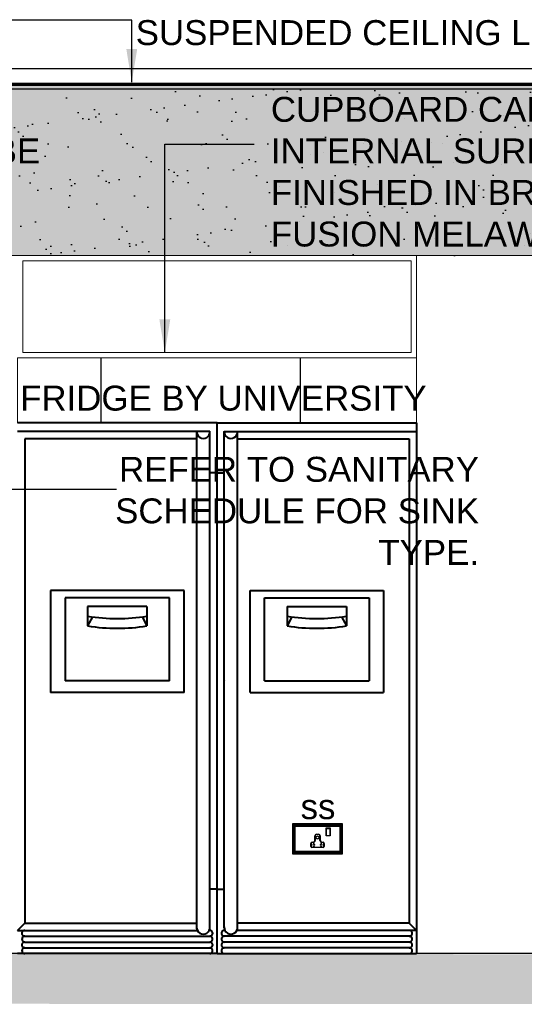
# Model space of a CAD drawing. Header units: millimetres. Extents: x -115474967 to 444143, y -74377 to 241828222.
# Tile 227 of 256: x -57044 to -55526, y 249583 to 252545. Entities that reach past the tile are written whole.
import ezdxf

# ---------------------------------------------------------------- set-up
doc = ezdxf.new("R2010")
doc.units = ezdxf.units.MM
doc.header["$MEASUREMENT"] = 0
for name, color, linetype in [('0-HACH', 9, 'Continuous'), ('00-7 Elec-Fittings', 7, 'Continuous'), ('CEIL-PLAN', 7, 'Continuous'), ('CEIL-SECT', 2, 'Continuous'), ('DIMS-20', 9, 'Continuous'), ('JOIN-SEC.18', 9, 'Continuous'), ('JOIN-SEC.25', 4, 'Continuous'), ('STRU-CONC', 3, 'Continuous'), ('TEXT-20', 2, 'Continuous'), ('TILES', 8, 'Continuous')]:
    doc.layers.add(name, color=color, linetype=linetype)
doc.layers.add('0_cons_01', color=40, linetype='Continuous', lineweight=0, plot=False)
doc.layers.add('FURNITURE', color=1, linetype='Continuous', lineweight=5)
doc.layers.add('New_B  _  FLOORS  _  Slabs.exist_Pen_No__101', color=7, linetype='Continuous', lineweight=13, true_color=0x747474)
doc.styles.add('DIMS', font='simplex.shx')
doc.styles.add('TEXT-20', font='arial.ttf', dxfattribs={"height": 40})
doc.dimstyles.new('DIM-20', dxfattribs={"dimscale": 4, "dimtxt": 10, "dimasz": 8, "dimexe": 10, "dimexo": 5, "dimgap": 4, "dimtad": 1, "dimdec": 0, "dimrnd": 5, "dimdsep": 46, "dimtxsty": 'DIMS', "dimblk": 'ARCHTICK', "dimcen": 25, "dimdle": 10, "dimclrd": 9, "dimclre": 9, "dimclrt": 4, "dimadec": 0, "dimazin": 0, "dimtfac": 1, "dimtdec": 0, "dimtmove": 2, "dimatfit": 2, "dimfxl": 1, "dimtolj": 1, "dimtzin": 0, "dimarcsym": 0})

# ---------------------------------------------------------------- blocks, each defined once
blk = doc.blocks.new('_ArchTick')
at = {"color": 0, "linetype": 'ByBlock', "const_width": 0.15}
blk.add_lwpolyline([(-0.5, -0.5), (0.5, 0.5)], dxfattribs=at)

msp = doc.modelspace()

# ---------------------------------------------------------------- hatches: boundary and pattern name
at = {"layer": '0-HACH'}
h = msp.add_hatch(dxfattribs=at)
h.set_pattern_fill('AR-CONC', color=8, scale=0.8, style=0)
h.set_pattern_definition([(130, (68417.24, 245667.38), (-145.74774, -12.75127), [15.24, -167.64]), (185, (68417.24, 245667.38), (28.19426, 152.84531), [12.192, -134.112]), (79.549, (68405.1, 245666.31), (-117.554, 140.09335), [12.952, -142.472]), (133.8158, (68417.24, 245708.02), (-216.86323, -33.63386), [22.86, -251.46]), (83.3644, (68399.17, 245705.21), (-189.9234, 197.94044), [19.428, -213.708]), (188.816, (68417.24, 245708.02), (-189.9237, 197.9401), [18.288, -201.168]), (159, (68396.92, 245697.86), (-121.2919, -81.81241), [15.24, -167.64]), (214, (68396.92, 245697.86), (-49.44162, 147.35037), [12.192, -134.112]), (108.5486, (68386.81, 245691.04), (-170.7332, 65.53829), [12.952, -142.472]), (142.5, (68417.24, 245667.377), (-2.470883, 67.644031), [0, -132.4864, 0, -136.144, 0, -134.62]), (172.5, (68417.24, 245667.38), (-53.45573, 80.14446), [0, -77.6224, 0, -129.4384, 0, -51.308]), (212.5, (68462.556, 245667.377), (-108.472476, -4.582995), [0, -50.8, 0, -158.496, 0, -210.312]), (222.5, (68482.88, 245667.38), (-118.503345, 20.34119), [0, -66.04, 0, -105.2576, 0, -149.352])])
h.paths.add_polyline_path([(-54085.06137, 249733.45007), (-54085.06137, 249583.45006), (-58992.13415, 249585.88977), (-58992.13415, 249735.88978)])
at = {"layer": 'JOIN-SEC.18', "ltscale": 2}
h = msp.add_hatch(dxfattribs=at)
h.set_pattern_fill('AR-SAND', color=251, scale=3, style=0)
h.set_pattern_definition([(37.5, (-284448.94, 511318.8), (-4.800094, 146.82397), [0, -115.824, 0, -129.54, 0, -123.825]), (7.5, (-284448.94, 511318.8), (134.85698, 215.04753), [0, -62.484, 0, -104.394, 0, -40.005]), (327.5, (-284542.66, 511318.8), (237.29771, 0.431155), [0, -38.1, 0, -137.16, 0, -179.07]), (317.5, (-284542.66, 511318.8), (229.06694, 66.8788), [0, -19.05, 0, -89.916, 0, -102.87])])
h.paths.add_polyline_path([(-58600.37355, 252335.88978), (-54515.37355, 252335.88978), (-54515.37355, 251835.88977), (-58600.37355, 251835.88977)])
at = {"layer": 'New_B  _  FLOORS  _  Slabs.exist_Pen_No__101', "linetype": 'Continuous', "lineweight": 0, "true_color": 0xb2c7b3, "transparency": 33554559}
h = msp.add_hatch(color=9, dxfattribs=at)
h.dxf.hatch_style = 1
h.paths.add_polyline_path([(-58600.37355, 251835.88977), (-54516.94077, 251835.88977), (-54516.94077, 252353.78564), (-58600.37355, 252353.78564)])

# ---------------------------------------------------------------- linework, layer by layer
at = {"layer": '00-7 Elec-Fittings'}
for p, q in [((-56073.18434, 250125.88979), (-56223.18434, 250125.88979)), ((-56223.18434, 250125.88979), (-56223.18434, 250035.88979)), ((-56216.18434, 250118.88979), (-56220.18434, 250122.88979)), ((-56220.18434, 250122.88979), (-56220.18434, 250038.88979)), ((-56076.18434, 250122.88979), (-56220.18434, 250122.88979)), ((-56076.18434, 250122.88979), (-56220.18434, 250122.88979)), ((-56220.18434, 250122.88979), (-56220.18434, 250038.88979)), ((-56080.18434, 250118.88979), (-56216.18434, 250118.88979)), ((-56216.18434, 250118.88979), (-56216.18434, 250042.88979)), ((-56216.18434, 250042.88979), (-56216.18434, 250118.88979)), ((-56216.18434, 250118.88979), (-56080.18434, 250118.88979)), ((-56076.18434, 250122.88979), (-56080.18434, 250118.88979)), ((-56080.18434, 250042.88979), (-56080.18434, 250118.88979)), ((-56080.18434, 250118.88979), (-56080.18434, 250042.88979)), ((-56076.18434, 250038.88979), (-56076.18434, 250122.88979)), ((-56076.18434, 250038.88979), (-56076.18434, 250122.88979)), ((-56073.18434, 250035.88979), (-56073.18434, 250125.88979)), ((-56156.18434, 250076.6028), (-56156.18434, 250089.90252)), ((-56155.18434, 250089.90252), (-56155.18434, 250076.58593)), ((-56151.19707, 250094.88979), (-56145.17161, 250094.88979)), ((-56145.17161, 250093.88979), (-56151.19707, 250093.88979)), ((-56141.18434, 250076.58593), (-56141.18434, 250089.90252)), ((-56140.18434, 250089.90252), (-56140.18434, 250076.6028)), ((-56122.18434, 250089.88979), (-56122.18434, 250113.88979)), ((-56122.18434, 250113.88979), (-56110.18434, 250113.88979)), ((-56110.18434, 250089.88979), (-56122.18434, 250089.88979)), ((-56121.18434, 250111.94185), (-56121.18434, 250112.88979)), ((-56121.18434, 250112.88979), (-56111.18434, 250112.88979)), ((-56121.18434, 250090.88979), (-56121.18434, 250111.94185)), ((-56121.18434, 250111.94185), (-56111.18434, 250111.94185)), ((-56121.18434, 250090.88979), (-56111.18434, 250090.88979)), ((-56111.18434, 250112.88979), (-56111.18434, 250111.94185)), ((-56111.18434, 250111.94185), (-56111.18434, 250090.88979)), ((-56110.18434, 250113.88979), (-56110.18434, 250089.88979)), ((-56168.18434, 250058.06258), (-56168.18434, 250067.43925)), ((-56167.18434, 250067.43925), (-56167.18434, 250058.06258)), ((-56164.73381, 250070.88979), (-56161.25824, 250070.88979)), ((-56161.18434, 250069.88979), (-56164.73381, 250069.88979)), ((-56131.63487, 250069.88979), (-56135.18434, 250069.88979)), ((-56135.11044, 250070.88979), (-56131.63487, 250070.88979)), ((-56129.18434, 250058.06258), (-56129.18434, 250067.43925)), ((-56128.18434, 250067.43925), (-56128.18434, 250058.06258)), ((-56223.18434, 250035.88979), (-56073.18434, 250035.88979)), ((-56216.18434, 250042.88979), (-56220.18434, 250038.88979)), ((-56220.18434, 250038.88979), (-56076.18434, 250038.88979)), ((-56220.18434, 250038.88979), (-56076.18434, 250038.88979)), ((-56216.18434, 250042.88979), (-56080.18434, 250042.88979)), ((-56080.18434, 250042.88979), (-56216.18434, 250042.88979)), ((-56165.01155, 250055.88979), (-56131.35713, 250055.88979)), ((-56131.35713, 250054.88979), (-56165.01155, 250054.88979)), ((-56080.18434, 250042.88979), (-56076.18434, 250038.88979))]:
    msp.add_line(p, q, dxfattribs=at)
for centre, radius, start, end in [((-56151.19707, 250089.90252), 4.98727, 90, 180), ((-56151.19707, 250089.90252), 3.98727, 90, 180), ((-56148.192, 250084.83386), 3.97077, 0, 180), ((-56145.17161, 250089.90252), 4.98727, 0, 90), ((-56145.17161, 250089.90252), 3.98727, 0, 90), ((-56164.73381, 250067.43925), 3.45053, 90, 180), ((-56165.01155, 250058.06258), 3.17279, 180, 270), ((-56164.73381, 250067.43925), 2.45053, 90, 180), ((-56165.01155, 250058.06258), 2.17279, 180, 270), ((-56159.32221, 250062.57346), 3, 0, 180), ((-56159.32221, 250062.57346), 3, 180, 0), ((-56162.17441, 250076.81312), 5.99377, 278.7923997, 357.98911196), ((-56162.17441, 250076.81312), 6.99377, 278.13843141, 358.13843141), ((-56148.192, 250084.83386), 3.97077, 180, 0), ((-56134.19426, 250076.81312), 6.99377, 181.86156859, 261.86156859), ((-56137.32221, 250062.57346), 3, 0, 180), ((-56137.32221, 250062.57346), 3, 180, 0), ((-56134.19426, 250076.81312), 5.99377, 182.01088804, 261.2076003), ((-56131.63487, 250067.43925), 3.45053, 0, 90), ((-56131.63487, 250067.43925), 2.45053, 0, 90), ((-56131.35713, 250058.06258), 3.17279, 270, 0), ((-56131.35713, 250058.06258), 2.17279, 270, 0)]:
    msp.add_arc(centre, radius, start, end, dxfattribs=at)
at = {"layer": '0_cons_01', "ltscale": 0.005}
for points in [[(-58600.37355, 251835.88977), (-54516.94077, 251835.88977), (-54516.94077, 252353.78564), (-58600.37355, 252353.78564)], [(-57034.43473, 251819.88977), (-55866.43378, 251819.88977), (-55866.43378, 251543.88925), (-57034.43473, 251543.88925)], [(-55850.43378, 251332.84858), (-57050.43473, 251332.84858), (-57050.43473, 251527.88925), (-55850.43378, 251527.88925)]]:
    msp.add_lwpolyline(points, close=True, dxfattribs=at)
at = {"layer": 'CEIL-PLAN'}
for p, q in [((-58571.78774, 252398.38978), (-54543.18072, 252398.38978)), ((-54543.18072, 252351.38978), (-58571.78774, 252351.38978))]:
    msp.add_line(p, q, dxfattribs=at)
at = {"layer": 'CEIL-SECT'}
msp.add_lwpolyline([(-58571.78774, 252348.38978), (-54543.18072, 252348.38978), (-54543.18072, 252335.88978), (-58571.78774, 252335.88978)], dxfattribs=at)
at = {"layer": 'FURNITURE', "lineweight": 40}
for p, q in [((-56450.43426, 251332.84858), (-57050.43473, 251332.84858)), ((-56450.43426, 249735.88978), (-56450.43426, 251332.84858)), ((-56450.43426, 251332.84858), (-55850.43378, 251332.84858)), ((-56450.43426, 249735.88978), (-56450.43426, 251332.84858)), ((-55850.43378, 251332.84858), (-55850.43378, 249735.88978)), ((-56472.25063, 251306.66893), (-57050.43473, 251306.66893)), ((-56511.52011, 249810.30308), (-56511.52011, 251306.66893)), ((-56472.25063, 249812.65189), (-56472.25063, 251306.66893)), ((-56428.61788, 251306.66893), (-55850.43378, 251306.66893)), ((-56428.61788, 249812.65189), (-56428.61788, 251306.66893)), ((-56389.3484, 249810.30308), (-56389.3484, 251306.66893)), ((-56511.52011, 251284.85255), (-57028.61835, 251284.85255)), ((-57028.61835, 251284.85255), (-57028.61835, 249827.51857)), ((-56389.3484, 251284.85255), (-55872.25016, 251284.85255)), ((-55872.25016, 251284.85255), (-55872.25016, 249827.51857)), ((-56450.43426, 251182.12536), (-56472.25063, 251182.12536)), ((-56450.43426, 251182.12536), (-56428.61788, 251182.12536)), ((-56549.72382, 250827.87677), (-56951.14516, 250827.87677)), ((-56951.14516, 250827.87677), (-56951.14516, 250521.27935)), ((-56549.72382, 250521.27935), (-56549.72382, 250827.87677)), ((-56351.14469, 250827.87677), (-55949.72335, 250827.87677)), ((-56351.14469, 250521.27935), (-56351.14469, 250827.87677)), ((-55949.72335, 250827.87677), (-55949.72335, 250521.27935)), ((-56593.35658, 250806.0604), (-56907.51241, 250806.0604)), ((-56907.51241, 250806.0604), (-56907.51241, 250556.18556)), ((-56593.35658, 250556.18556), (-56593.35658, 250806.0604)), ((-56307.51193, 250806.0604), (-55993.35611, 250806.0604)), ((-56307.51193, 250556.18556), (-56307.51193, 250806.0604)), ((-55993.35611, 250806.0604), (-55993.35611, 250556.18556)), ((-56839.66601, 250780.35321), (-56839.66601, 250721.52078)), ((-56661.20297, 250780.35321), (-56839.66601, 250780.35321)), ((-56661.20297, 250780.35321), (-56661.20297, 250721.52078)), ((-56239.66554, 250780.35321), (-56239.66554, 250721.52078)), ((-56239.66554, 250780.35321), (-56061.2025, 250780.35321)), ((-56061.2025, 250780.35321), (-56061.2025, 250721.52078)), ((-56825.14676, 250748.84096), (-56839.66601, 250721.52078)), ((-56675.72222, 250748.84096), (-56661.20297, 250721.52078)), ((-56225.14629, 250748.84096), (-56239.66554, 250721.52078)), ((-56075.72175, 250748.84096), (-56061.2025, 250721.52078)), ((-56593.35658, 250556.18556), (-56907.51241, 250556.18556)), ((-56474.66801, 250556.18556), (-56474.65944, 250556.18556)), ((-56426.2005, 250556.18556), (-56426.20907, 250556.18556)), ((-56307.51193, 250556.18556), (-55993.35611, 250556.18556)), ((-56549.72382, 250521.27935), (-56951.14516, 250521.27935)), ((-56351.14469, 250521.27935), (-55949.72335, 250521.27935)), ((-56450.43426, 249930.24576), (-56472.25063, 249930.24576)), ((-56450.43426, 249930.24576), (-56428.61788, 249930.24576)), ((-57050.43473, 249805.70219), (-57028.61835, 249827.51857)), ((-57028.61835, 249827.51857), (-56511.52011, 249827.51857)), ((-55872.25016, 249827.51857), (-56389.3484, 249827.51857)), ((-55850.43378, 249805.70219), (-55872.25016, 249827.51857)), ((-57050.43473, 249805.70219), (-56509.93622, 249805.70219)), ((-55850.43378, 249805.70219), (-56390.9323, 249805.70219)), ((-57028.77376, 249788.24909), (-56472.40604, 249788.24909)), ((-57028.77376, 249770.79599), (-56472.40604, 249770.79599)), ((-55872.09475, 249788.24909), (-56428.46247, 249788.24909)), ((-55872.09475, 249770.79599), (-56428.46247, 249770.79599)), ((-56450.43426, 249735.88978), (-57050.43473, 249735.88978)), ((-57028.77376, 249753.34288), (-56472.40604, 249753.34288)), ((-56450.43426, 249735.88978), (-55850.43378, 249735.88978)), ((-55872.09475, 249753.34288), (-56428.46247, 249753.34288))]:
    msp.add_line(p, q, dxfattribs=at)
for centre, radius, start, end in [((-56492.06276, 251305.29121), 19.89077, 176.02826832, 5.09672376), ((-56408.80575, 251305.29121), 19.89077, 174.90327624, 3.97173168), ((-56750.43449, 251317.70778), 573.75202, 261.05288192, 278.94711808), ((-56150.43402, 251317.70778), 573.75202, 261.05288192, 278.94711808), ((-56750.43449, 251288.29156), 573.75202, 261.05288192, 278.94711808), ((-56150.43402, 251288.29156), 573.75202, 261.05288192, 278.94711808), ((-57028.69606, 249796.97564), 8.7269, 89.48982706, 270.51017294), ((-56492.06189, 249814.42866), 19.89077, 176.02826832, 5.09672376), ((-56472.17293, 249796.97564), 8.7269, 269.48982706, 90.51017294), ((-56428.69558, 249796.97564), 8.7269, 89.48982706, 270.51017294), ((-56408.80662, 249814.42866), 19.89077, 174.90327624, 3.97173168), ((-55872.17245, 249796.97564), 8.7269, 269.48982706, 90.51017294), ((-57028.69606, 249762.06944), 8.7269, 89.48982706, 270.51017294), ((-57028.54065, 249779.52254), 8.7269, 89.48982706, 270.51017294), ((-56472.32834, 249779.52254), 8.7269, 269.48982706, 90.51017294), ((-56472.17293, 249762.06944), 8.7269, 269.48982706, 90.51017294), ((-56428.69558, 249762.06944), 8.7269, 89.48982706, 270.51017294), ((-56428.54017, 249779.52254), 8.7269, 89.48982706, 270.51017294), ((-55872.32786, 249779.52254), 8.7269, 269.48982706, 90.51017294), ((-55872.17245, 249762.06944), 8.7269, 269.48982706, 90.51017294), ((-57028.54065, 249744.61633), 8.7269, 89.48982706, 270.51017294), ((-56472.32834, 249744.61633), 8.7269, 269.48982706, 90.51017294), ((-56428.54017, 249744.61633), 8.7269, 89.48982706, 270.51017294), ((-55872.32786, 249744.61633), 8.7269, 269.48982706, 90.51017294)]:
    msp.add_arc(centre, radius, start, end, dxfattribs=at)
at = {"layer": 'JOIN-SEC.25', "linetype": 'Continuous', "lineweight": 0}
for p, q in [((-54515.37355, 251835.88977), (-58600.37355, 251835.88977)), ((-55850.43378, 251527.88925), (-55850.43378, 251835.88977)), ((-57034.43473, 251543.88925), (-57034.43473, 251819.88977)), ((-55866.43378, 251819.88977), (-57034.43473, 251819.88977)), ((-55866.43378, 251543.88925), (-55866.43378, 251819.88977)), ((-55866.43378, 251543.88925), (-57034.43473, 251543.88925)), ((-55850.43378, 251527.88925), (-57050.43473, 251527.88925)), ((-55850.43378, 249885.88978), (-55850.43378, 249735.88978))]:
    msp.add_line(p, q, dxfattribs=at)
msp.add_lwpolyline([(-55850.43378, 249735.88978), (-54950.43378, 249735.88978), (-54950.43378, 251835.88977), (-55850.43378, 251835.88977)], close=True, dxfattribs=at)
at = {"layer": 'STRU-CONC'}
msp.add_line((-54080.5453, 249735.88978), (-58982.35391, 249735.88978), dxfattribs=at)
at = {"layer": 'TILES'}
for p, q in [((-56800.37366, 251527.88925), (-56800.37373, 251332.84858)), ((-56200.37366, 251527.88925), (-56200.37373, 251332.84858))]:
    msp.add_line(p, q, dxfattribs=at)

# ---------------------------------------------------------------- texts
at = {"layer": 'TEXT-20', "color": 7, "linetype": 'Continuous', "char_height": 75, "style": 'TEXT-20'}
for s, insert, width, attachment_point in [('SUSPENDED CEILING LEVEL', (-55239.48803, 252543.81514, 0), 1897.2092063, 3), ('CUPBOARD CARCASS EXTERNAL SURFACES TO BE FINISHED IN STORM GREY PEEN MELAWOOD', (-58478.29736, 252312.98225), 1556.2397705, 1), ('CUPBOARD CARCASS INTERNAL SURFACES TO BE FINISHED IN BROOKHILL FUSION MELAWOOD', (-56288.51756, 252312.98225), 1556.2397705, 1), ('FRIDGE BY UNIVERSITY', (-57042.60479, 251444.30353), 1258.0720034, 1), ('REFER TO SANITARY SCHEDULE FOR SINK TYPE.', (-55662.56974, 251230.21263), 1258.0720034, 3), ('ss', (-56199.11443, 250215.50026, 160.13484), 1258.0720034, 1)]:
    msp.add_mtext(s, dxfattribs=dict(at, insert=insert, width=width, attachment_point=attachment_point))

# ---------------------------------------------------------------- leaders
at = {"layer": 'DIMS-20'}
for points in [[(-56706.93136, 252357.48515), (-56706.93136, 252543.81514), (-59219.59634, 252543.81514)], [(-56607.46102, 251543.88925), (-56607.46102, 252170.47661), (-56338.7307, 252170.47661)], [(-57471.8789, 250639.64287), (-57471.8789, 251132.55233), (-56752.56974, 251132.55233)]]:
    msp.add_leader(points, dimstyle='DIM-20', override={"dimtxt": 16, "dimasz": 25, "dimgap": 2}, dxfattribs=at)

doc.saveas('drawing.dxf')
